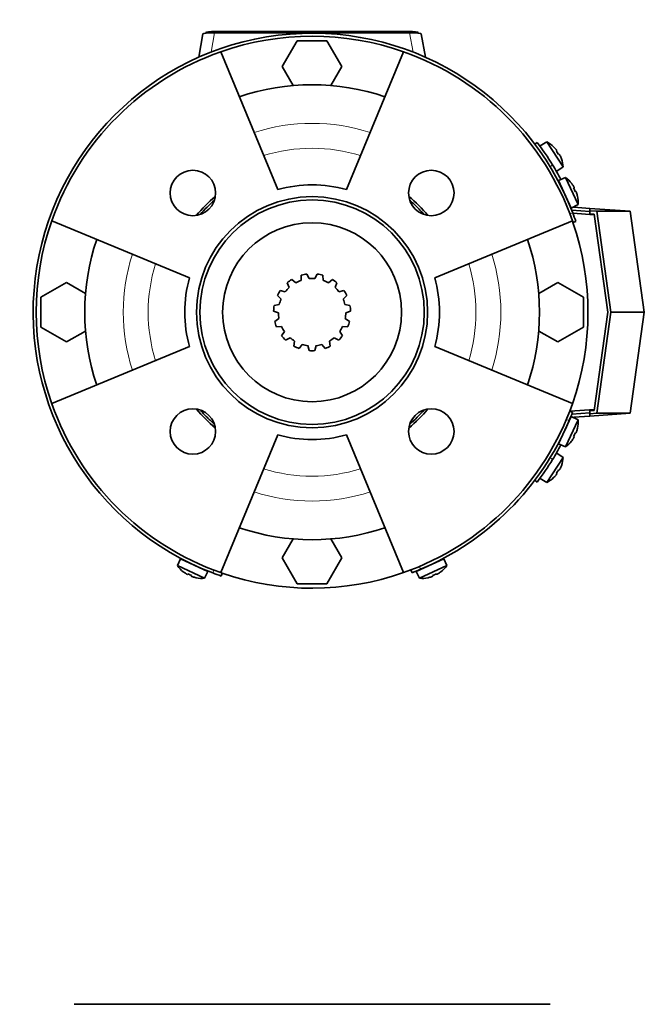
# Model space of a CAD drawing. Header units: millimetres. Extents: x 160 to 756, y -1232 to 1417.
# Tile 16 of 16: x 160 to 366, y 1093 to 1417. Entities that reach past the tile are written whole.
import ezdxf

# ---------------------------------------------------------------- set-up
doc = ezdxf.new("R2010")
doc.units = ezdxf.units.MM
for name, color, linetype in [('LOW_134-5', 7, 'Continuous'), ('M5X8_UNI7687', 7, 'Continuous'), ('VSI134_FILTRO_A', 7, 'Continuous'), ('VSI134_FILTRO_B', 7, 'Continuous'), ('VSI134_GIUNTO_8×', 7, 'Continuous'), ('VSI134_SUPPORTO_', 7, 'Continuous'), ('VSI134_TERMINALE', 7, 'Continuous'), ('VSI134_TESTATA', 7, 'Continuous')]:
    doc.layers.add(name, color=color, linetype=linetype)

# ---------------------------------------------------------------- blocks, each defined once
blk = doc.blocks.new('SE')
at = {"layer": 'VSI134_TESTATA', "color": 7, "linetype": 'Continuous', "lineweight": 35}
blk.add_line((334.79, 1092.68), (177.79, 1092.68), dxfattribs=at)
blk = doc.blocks.new('SE1')
at = {"layer": 'LOW_134-5', "color": 7, "linetype": 'Continuous', "lineweight": 35}
for p, q in [((342.32, 1353.48), (349.33, 1352.99)), ((349.33, 1288.76), (341.4, 1288.2))]:
    blk.add_line(p, q, dxfattribs=at)
at = {"layer": 'M5X8_UNI7687', "color": 7, "linetype": 'Continuous', "lineweight": 35}
for p, q in [((333.7, 1377.02), (331.56, 1375.72)), ((339.07, 1368.75), (333.7, 1377.02)), ((335.95, 1375.39), (335.96, 1375.41)), ((337, 1374.14), (336.84, 1374.01)), ((337.78, 1372.95), (337.6, 1372.85)), ((338.49, 1371.47), (338.52, 1371.47)), ((337.01, 1367.33), (339.07, 1368.75)), ((339.85, 1365.28), (337.56, 1364.29)), ((337.56, 1364.29), (341.78, 1355.22)), ((344.02, 1356.34), (339.85, 1365.28)), ((341.85, 1363.35), (341.87, 1363.37)), ((342.72, 1361.96), (342.55, 1361.86)), ((343.32, 1360.68), (343.13, 1360.61)), ((343.83, 1359.12), (343.85, 1359.11)), ((341.78, 1355.22), (344.02, 1356.34)), ((341.78, 1286.52), (337.56, 1277.46)), ((344.02, 1285.4), (341.78, 1286.52)), ((339.85, 1276.47), (344.02, 1285.4)), ((343.83, 1282.63), (343.85, 1282.63)), ((342.72, 1279.78), (342.55, 1279.89)), ((343.32, 1281.07), (343.13, 1281.14)), ((337.56, 1277.46), (339.85, 1276.47)), ((341.87, 1278.38), (341.85, 1278.4)), ((333.7, 1264.73), (339.07, 1273)), ((339.07, 1273), (337.01, 1274.42)), ((338.49, 1270.27), (338.52, 1270.28)), ((335.95, 1266.36), (335.96, 1266.33)), ((337, 1267.61), (336.84, 1267.74)), ((337.78, 1268.8), (337.6, 1268.9)), ((331.56, 1266.03), (333.7, 1264.73)), ((212.88, 1239.61), (211.88, 1237.31)), ((211.88, 1237.31), (220.82, 1233.14)), ((221.94, 1235.38), (212.88, 1239.61)), ((299.7, 1239.61), (290.64, 1235.38)), ((291.76, 1233.14), (300.7, 1237.31)), ((300.7, 1237.31), (299.7, 1239.61)), ((213.81, 1235.31), (213.79, 1235.3)), ((215.2, 1234.44), (215.3, 1234.61)), ((216.49, 1233.84), (216.56, 1234.03)), ((220.82, 1233.14), (221.94, 1235.38)), ((290.64, 1235.38), (291.76, 1233.14)), ((296.09, 1233.84), (296.02, 1234.03)), ((297.38, 1234.44), (297.28, 1234.61)), ((298.77, 1235.31), (298.79, 1235.3)), ((218.05, 1233.34), (218.05, 1233.31)), ((294.53, 1233.31), (294.53, 1233.34))]:
    blk.add_line(p, q, dxfattribs=at)
for centre, radius, start, end in [((329.09, 1368.15), 10, 46.5916, 62.5414), ((332.23, 1373.77), 0.5, 9.1315, 33), ((329.09, 1368.15), 10, 3.4586, 19.4084), ((335.5, 1368.74), 0.5, 33, 56.6899), ((334.05, 1357.13), 10, 38.5916, 54.5414), ((337.95, 1362.26), 0.5, 1.1882, 25), ((340.48, 1356.82), 0.5, 25, 48.8118), ((334.05, 1357.13), 10, 355.4586, 11.4084), ((340.48, 1284.92), 0.5, 311.1882, 335), ((334.05, 1284.61), 10, 348.5916, 4.5414), ((337.95, 1279.49), 0.5, 335, 358.8118), ((334.05, 1284.61), 10, 305.4586, 321.4084), ((335.5, 1273.01), 0.5, 303.3101, 327), ((329.09, 1273.6), 10, 340.5916, 356.5414), ((332.23, 1267.98), 0.5, 327, 349.9069), ((329.09, 1273.6), 10, 297.4586, 313.4084), ((220.03, 1243.11), 10, 215.4586, 231.4084), ((214.9, 1239.21), 0.5, 245, 268.8118), ((297.68, 1239.21), 0.5, 271.1882, 295), ((292.55, 1243.11), 10, 308.5916, 324.5414), ((220.34, 1236.68), 0.5, 221.1882, 245), ((292.24, 1236.68), 0.5, 295, 318.8118), ((220.03, 1243.11), 10, 258.5916, 274.5414), ((292.55, 1243.11), 10, 265.4586, 281.4084)]:
    blk.add_arc(centre, radius, start, end, dxfattribs=at)
for centre, major_axis, ratio, start_param, end_param in [((329.1, 1368.16), (-5.45, 8.39), 0.996195, 4.833518, 4.948078), ((330.94, 1369.35), (5.04, -7.77), 0.811251, 1.49595, 1.645642), ((329.1, 1368.16), (5.45, -8.39), 0.996195, 1.335108, 1.449667), ((334.06, 1357.14), (-4.23, 9.06), 0.996195, 4.833518, 4.948078), ((336.05, 1358.07), (3.91, -8.39), 0.811251, 1.49595, 1.645642), ((334.06, 1357.14), (4.23, -9.06), 0.996195, 1.335108, 1.449667), ((334.06, 1284.61), (4.23, 9.06), 0.996195, 4.833518, 4.948078), ((334.06, 1284.61), (-4.23, -9.06), 0.996195, 1.335108, 1.449667), ((336.05, 1283.68), (-3.91, -8.39), 0.811251, 1.49595, 1.645642), ((329.1, 1273.59), (5.45, 8.39), 0.996195, 4.833518, 4.948078), ((329.1, 1273.59), (-5.45, -8.39), 0.996195, 1.335108, 1.449667), ((330.94, 1272.4), (-5.04, -7.77), 0.811251, 1.49595, 1.645642), ((220.02, 1243.1), (-9.06, 4.23), 0.996195, 1.335108, 1.449667), ((219.1, 1241.11), (-8.39, 3.91), 0.811251, 1.49595, 1.645642), ((220.02, 1243.1), (9.06, -4.23), 0.996195, 4.833518, 4.948078), ((292.56, 1243.1), (-9.06, -4.23), 0.996195, 1.335108, 1.449667), ((293.48, 1241.11), (-8.39, -3.91), 0.811251, 1.49595, 1.645642), ((292.56, 1243.1), (9.06, 4.23), 0.996195, 4.833518, 4.948078)]:
    blk.add_ellipse(centre, major_axis=major_axis, ratio=ratio, start_param=start_param, end_param=end_param, dxfattribs=at)
for points in [[(337, 1374.14), (337.01, 1374.14), (337.01, 1374.14), (337.01, 1374.15), (337, 1374.16), (337, 1374.18), (336.99, 1374.2), (336.98, 1374.22), (336.96, 1374.24), (336.94, 1374.27), (336.92, 1374.3), (336.9, 1374.34), (336.88, 1374.37), (336.85, 1374.41), (336.82, 1374.44), (336.8, 1374.48), (336.77, 1374.51), (336.74, 1374.54), (336.73, 1374.55)], [(338.05, 1372.53), (338.04, 1372.54), (338.03, 1372.57), (338, 1372.62), (337.98, 1372.66), (337.96, 1372.7), (337.94, 1372.73), (337.92, 1372.77), (337.9, 1372.8), (337.88, 1372.84), (337.86, 1372.86), (337.84, 1372.89), (337.83, 1372.91), (337.81, 1372.92), (337.8, 1372.93), (337.79, 1372.94), (337.78, 1372.95), (337.78, 1372.95), (337.78, 1372.95)], [(342.72, 1361.96), (342.73, 1361.96), (342.73, 1361.97), (342.73, 1361.98), (342.73, 1361.99), (342.72, 1362), (342.72, 1362.02), (342.71, 1362.05), (342.7, 1362.08), (342.68, 1362.11), (342.67, 1362.14), (342.65, 1362.18), (342.63, 1362.21), (342.61, 1362.25), (342.59, 1362.29), (342.57, 1362.33), (342.54, 1362.37), (342.52, 1362.4), (342.51, 1362.41)], [(343.54, 1360.22), (343.53, 1360.24), (343.52, 1360.27), (343.5, 1360.32), (343.49, 1360.36), (343.47, 1360.4), (343.46, 1360.44), (343.44, 1360.48), (343.42, 1360.52), (343.41, 1360.55), (343.39, 1360.58), (343.38, 1360.61), (343.37, 1360.63), (343.36, 1360.65), (343.35, 1360.66), (343.34, 1360.67), (343.33, 1360.68), (343.33, 1360.68), (343.32, 1360.68)], [(342.51, 1279.33), (342.52, 1279.35), (342.54, 1279.38), (342.57, 1279.42), (342.59, 1279.46), (342.61, 1279.5), (342.63, 1279.53), (342.65, 1279.57), (342.67, 1279.61), (342.68, 1279.64), (342.7, 1279.67), (342.71, 1279.7), (342.72, 1279.72), (342.72, 1279.74), (342.73, 1279.76), (342.73, 1279.77), (342.73, 1279.78), (342.73, 1279.78), (342.72, 1279.78)], [(343.32, 1281.07), (343.33, 1281.07), (343.33, 1281.07), (343.34, 1281.08), (343.35, 1281.09), (343.36, 1281.1), (343.37, 1281.12), (343.38, 1281.14), (343.39, 1281.16), (343.41, 1281.19), (343.42, 1281.23), (343.44, 1281.27), (343.46, 1281.3), (343.47, 1281.34), (343.49, 1281.39), (343.5, 1281.43), (343.52, 1281.47), (343.53, 1281.51), (343.54, 1281.52)], [(336.73, 1267.19), (336.74, 1267.21), (336.77, 1267.23), (336.8, 1267.27), (336.82, 1267.31), (336.85, 1267.34), (336.88, 1267.38), (336.9, 1267.41), (336.92, 1267.44), (336.94, 1267.47), (336.96, 1267.5), (336.98, 1267.53), (336.99, 1267.55), (337, 1267.57), (337, 1267.58), (337.01, 1267.6), (337.01, 1267.61), (337.01, 1267.61), (337, 1267.61)], [(337.78, 1268.8), (337.78, 1268.8), (337.78, 1268.8), (337.79, 1268.8), (337.8, 1268.81), (337.81, 1268.82), (337.83, 1268.84), (337.84, 1268.86), (337.86, 1268.88), (337.88, 1268.91), (337.9, 1268.94), (337.92, 1268.98), (337.94, 1269.01), (337.96, 1269.05), (337.98, 1269.09), (338, 1269.13), (338.03, 1269.17), (338.04, 1269.2), (338.05, 1269.22)], [(214.75, 1234.65), (214.76, 1234.64), (214.79, 1234.62), (214.84, 1234.6), (214.87, 1234.57), (214.91, 1234.55), (214.95, 1234.53), (214.99, 1234.51), (215.02, 1234.49), (215.06, 1234.48), (215.09, 1234.46), (215.12, 1234.45), (215.14, 1234.44), (215.16, 1234.44), (215.17, 1234.43), (215.19, 1234.43), (215.2, 1234.43), (215.2, 1234.44), (215.2, 1234.44)], [(216.49, 1233.84), (216.49, 1233.84), (216.49, 1233.83), (216.49, 1233.82), (216.5, 1233.82), (216.52, 1233.81), (216.53, 1233.79), (216.55, 1233.78), (216.58, 1233.77), (216.61, 1233.75), (216.65, 1233.74), (216.68, 1233.72), (216.72, 1233.71), (216.76, 1233.69), (216.8, 1233.68), (216.84, 1233.66), (216.89, 1233.64), (216.92, 1233.63), (216.94, 1233.63)], [(295.64, 1233.63), (295.66, 1233.63), (295.69, 1233.64), (295.73, 1233.66), (295.78, 1233.68), (295.82, 1233.69), (295.86, 1233.71), (295.9, 1233.72), (295.93, 1233.74), (295.97, 1233.75), (296, 1233.77), (296.03, 1233.78), (296.05, 1233.79), (296.06, 1233.81), (296.08, 1233.82), (296.09, 1233.82), (296.09, 1233.83), (296.09, 1233.84), (296.09, 1233.84)], [(297.38, 1234.44), (297.38, 1234.44), (297.38, 1234.43), (297.39, 1234.43), (297.41, 1234.43), (297.42, 1234.44), (297.44, 1234.44), (297.46, 1234.45), (297.49, 1234.46), (297.52, 1234.48), (297.56, 1234.49), (297.59, 1234.51), (297.63, 1234.53), (297.67, 1234.55), (297.7, 1234.57), (297.74, 1234.6), (297.79, 1234.62), (297.81, 1234.64), (297.83, 1234.65)]]:
    blk.add_open_spline(points, degree=3, dxfattribs=at)
at = {"layer": 'VSI134_FILTRO_A', "color": 4, "linetype": 'Continuous', "lineweight": 9}
for p, q in [((341.31, 1353.32), (342.25, 1353.65)), ((223.52, 1234.91), (223.84, 1235.85))]:
    blk.add_line(p, q, dxfattribs=at)
at = {"layer": 'VSI134_FILTRO_A', "color": 7, "linetype": 'Continuous', "lineweight": 35}
for p, q in [((342.33, 1350.5), (343.28, 1350.83)), ((226.34, 1233.89), (226.66, 1234.83))]:
    blk.add_line(p, q, dxfattribs=at)
for radius, start, end in [(92, 20.8687, 249.1313), (91, 70.6497, 109.3503), (91, 160.6497, 199.3503), (91, 19, 19.3646), (92, 19, 20.8687), (92, 249.1313, 251), (91, 250.6665, 251)]:
    blk.add_arc((256.29, 1320.87), radius, start, end, dxfattribs=at)
at = {"layer": 'VSI134_FILTRO_B', "color": 7, "linetype": 'Continuous', "lineweight": 35}
for p, q in [((342.18, 1287.9), (341.25, 1288.26)), ((288.9, 1235.92), (289.26, 1234.98))]:
    blk.add_line(p, q, dxfattribs=at)
at = {"layer": 'VSI134_FILTRO_B', "color": 4, "linetype": 'Continuous', "lineweight": 9}
for p, q in [((341.06, 1285.12), (340.12, 1285.48)), ((291.68, 1237.04), (292.04, 1236.1))]:
    blk.add_line(p, q, dxfattribs=at)
at = {"layer": 'VSI134_FILTRO_B', "color": 7, "linetype": 'Continuous', "lineweight": 35}
for start, end in [(337.1313, 339), (292.8687, 337.1313), (291, 292.8687)]:
    blk.add_arc((256.29, 1320.87), 92, start, end, dxfattribs=at)
at = {"layer": 'VSI134_GIUNTO_8×', "color": 7, "linetype": 'Continuous', "lineweight": 35}
for p, q in [((250.93, 1330.61), (249.61, 1331.68)), ((252.73, 1333.06), (252.64, 1331.37)), ((255.35, 1331.95), (254.58, 1333.46)), ((258, 1333.46), (257.23, 1331.95)), ((259.94, 1331.37), (259.85, 1333.06)), ((262.97, 1331.68), (261.65, 1330.61)), ((247.43, 1327.59), (245.79, 1328.02)), ((248.08, 1330.56), (248.69, 1328.98)), ((263.89, 1328.98), (264.5, 1330.56)), ((266.78, 1328.02), (265.15, 1327.59)), ((244.85, 1326.39), (246.05, 1325.19)), ((266.53, 1325.19), (267.73, 1326.39)), ((245.47, 1323.4), (243.79, 1323.14)), ((268.79, 1323.14), (267.11, 1323.4)), ((243.6, 1321.26), (245.18, 1320.65)), ((245.37, 1318.78), (243.95, 1317.86)), ((268.63, 1317.86), (267.21, 1318.78)), ((267.4, 1320.65), (268.98, 1321.26)), ((244.54, 1316.06), (246.23, 1316.15)), ((266.35, 1316.15), (268.04, 1316.06)), ((247.17, 1314.52), (246.25, 1313.1)), ((247.51, 1311.7), (249.02, 1312.47)), ((263.56, 1312.47), (265.07, 1311.7)), ((266.33, 1313.1), (265.41, 1314.52)), ((250.54, 1311.36), (250.27, 1309.69)), ((252, 1308.92), (253.07, 1310.24)), ((254.91, 1309.85), (255.34, 1308.21)), ((257.24, 1308.21), (257.67, 1309.85)), ((259.51, 1310.24), (260.58, 1308.92)), ((262.3, 1309.69), (262.04, 1311.36))]:
    blk.add_line(p, q, dxfattribs=at)
blk.add_circle((256.29, 1320.87), 29.5, dxfattribs=at)
for radius, start, end in [(12.7, 121.7298, 130.2702), (11.12, 109.1532, 118.8468), (12.7, 97.7298, 106.2702), (11.12, 85.1532, 94.8468), (12.7, 73.7298, 82.2702), (11.12, 61.1532, 70.8468), (12.7, 49.7298, 58.2702), (12.7, 145.7298, 154.2702), (11.12, 133.1532, 142.8468), (11.12, 37.1532, 46.8468), (12.7, 25.7298, 34.2702), (11.12, 157.1532, 166.8468), (11.12, 13.1532, 22.8468), (12.7, 169.7298, 178.2702), (12.7, 1.7298, 10.2702), (11.12, 181.1532, 190.8468), (11.12, 349.1532, 358.8468), (12.7, 193.7298, 202.2702), (11.12, 205.1532, 214.8468), (11.12, 325.1532, 334.8468), (12.7, 337.7298, 346.2702), (12.7, 217.7298, 226.2702), (11.12, 229.1532, 238.8468), (11.12, 301.1532, 310.8468), (12.7, 313.7298, 322.2702), (12.7, 241.7298, 250.2702), (11.12, 253.1532, 262.8468), (11.12, 277.1532, 286.8468), (12.7, 289.7298, 298.2702), (12.7, 265.7298, 274.2702)]:
    blk.add_arc((256.29, 1320.87), radius, start, end, dxfattribs=at)
at = {"layer": 'VSI134_SUPPORTO_', "color": 7, "linetype": 'Continuous', "lineweight": 35}
for p, q in [((251.38, 1410.37), (246.47, 1401.87)), ((261.2, 1410.37), (251.38, 1410.37)), ((266.1, 1401.87), (261.2, 1410.37)), ((226.14, 1406.73), (244.95, 1361.31)), ((286.44, 1406.73), (267.63, 1361.31)), ((246.47, 1401.87), (250.09, 1395.62)), ((262.49, 1395.62), (266.1, 1401.87)), ((170.43, 1351.03), (215.85, 1332.21)), ((342.15, 1351.03), (296.73, 1332.21)), ((175.29, 1330.69), (166.79, 1325.78)), ((181.55, 1327.08), (175.29, 1330.69)), ((337.29, 1330.69), (331.03, 1327.08)), ((345.79, 1325.78), (337.29, 1330.69)), ((166.79, 1325.78), (166.79, 1315.97)), ((345.79, 1315.97), (345.79, 1325.78)), ((166.79, 1315.97), (175.29, 1311.06)), ((337.29, 1311.06), (345.79, 1315.97)), ((175.29, 1311.06), (181.55, 1314.67)), ((331.03, 1314.67), (337.29, 1311.06)), ((170.43, 1290.72), (215.85, 1309.53)), ((342.15, 1290.72), (296.73, 1309.53)), ((226.14, 1235.01), (244.95, 1280.43)), ((286.44, 1235.01), (267.63, 1280.43)), ((250.09, 1246.13), (246.47, 1239.87)), ((266.1, 1239.87), (262.49, 1246.13)), ((246.47, 1239.87), (251.38, 1231.37)), ((261.2, 1231.37), (266.1, 1239.87)), ((251.38, 1231.37), (261.2, 1231.37))]:
    blk.add_line(p, q, dxfattribs=at)
for centre, radius in [((216.97, 1360.19), 7.5), ((295.6, 1360.19), 7.5), ((256.29, 1320.87), 38.1), ((256.29, 1320.87), 37), ((216.97, 1281.56), 7.5), ((295.6, 1281.56), 7.5)]:
    blk.add_circle(centre, radius, dxfattribs=at)
for radius, start, end in [(91, 109.3503, 160.6497), (91, 19.3503, 70.6497), (75, 71.3226, 108.6774), (42, 74.3371, 105.6629), (49.76, 129.8749, 140.1251), (49, 131.0889, 138.9111), (49.76, 39.8749, 50.1251), (91, 340.6497, 19), (75, 161.3226, 198.6774), (75, 341.3226, 18.6774), (42, 164.3371, 195.6629), (42, 344.3371, 15.6629), (91, 199.3503, 250.6497), (49.76, 219.8749, 230.1251), (91, 289.3503, 340.6497), (49.76, 309.8749, 320.1251), (49, 311.0889, 318.9111), (42, 254.3371, 285.6629), (75, 251.3226, 288.6774), (91, 251, 289.3503)]:
    blk.add_arc((256.29, 1320.87), radius, start, end, dxfattribs=at)
at = {"layer": 'VSI134_SUPPORTO_', "color": 4, "linetype": 'Continuous', "lineweight": 9}
for radius, start, end in [(62.27, 72.1054, 107.8946), (54.06, 72.8071, 107.1929), (62.27, 162.1054, 197.8946), (62.27, 342.1054, 17.8946), (54.06, 162.8071, 197.1929), (54.06, 342.8071, 17.1929), (54.06, 252.8071, 287.1929), (62.27, 252.1054, 287.8946)]:
    blk.add_arc((256.29, 1320.87), radius, start, end, dxfattribs=at)
at = {"layer": 'VSI134_SUPPORTO_', "color": 7, "linetype": 'Continuous', "lineweight": 35}
for points, knots in [([(293.11, 1353.21), (292.99, 1353.34), (292.73, 1353.63), (292.32, 1354.09), (291.86, 1354.57), (291.41, 1355.05), (290.77, 1355.69), (289.96, 1356.48), (289.16, 1357.22), (288.69, 1357.63), (288.57, 1357.74)], [0.4175395, 0.4175395, 0.4175395, 0.4175395, 0.4310399, 0.4482815, 0.4655231, 0.4827647, 0.5000063, 0.5357201, 0.571434, 0.5842535, 0.5842535, 0.5842535, 0.5842535]), ([(219.53, 1288.48), (219.62, 1288.37), (219.87, 1288.1), (220.26, 1287.66), (220.71, 1287.18), (221.17, 1286.7), (221.81, 1286.06), (222.62, 1285.26), (223.4, 1284.55), (223.85, 1284.15), (223.96, 1284.05)], [0.4196811, 0.4196811, 0.4196811, 0.4196811, 0.4310399, 0.4482815, 0.4655231, 0.4827647, 0.5000063, 0.5357201, 0.571434, 0.5825739, 0.5825739, 0.5825739, 0.5825739])]:
    blk.add_open_spline(points, degree=3, knots=knots, dxfattribs=at)
at = {"layer": 'VSI134_TERMINALE', "color": 7, "linetype": 'Continuous', "lineweight": 35}
for p, q in [((330.54, 1376.87), (329.74, 1376.27)), ((341.92, 1354.51), (347.85, 1354.1)), ((342.62, 1355.46), (347.85, 1355.1)), ((347.85, 1354.33), (347.85, 1355.1)), ((347.85, 1355.1), (361.19, 1354.17)), ((347.85, 1354.33), (347.85, 1353.33)), ((347.85, 1354.33), (350.18, 1354.17)), ((354.86, 1320.87), (350.18, 1354.17)), ((350.18, 1354.17), (361.19, 1354.17)), ((361.19, 1354.17), (365.87, 1320.87)), ((349.3, 1353.22), (347.85, 1353.33)), ((349.3, 1353.22), (353.85, 1320.87)), ((353.85, 1320.87), (349.3, 1288.52)), ((350.18, 1287.58), (354.86, 1320.87)), ((354.86, 1320.87), (365.87, 1320.87)), ((361.19, 1287.58), (365.87, 1320.87)), ((341.92, 1287.24), (347.85, 1287.65)), ((342.62, 1286.28), (347.85, 1286.65)), ((347.85, 1288.42), (349.3, 1288.52)), ((347.85, 1288.42), (347.85, 1287.42)), ((347.85, 1286.65), (361.19, 1287.58)), ((347.85, 1287.42), (350.18, 1287.58)), ((347.85, 1287.42), (347.85, 1286.65)), ((350.18, 1287.58), (361.19, 1287.58)), ((329.74, 1265.48), (330.54, 1264.87))]:
    blk.add_line(p, q, dxfattribs=at)
at = {"layer": 'VSI134_TERMINALE', "color": 4, "linetype": 'Continuous', "lineweight": 9}
for p, q in [((335.61, 1369.43), (334.81, 1368.82)), ((334.81, 1272.93), (335.61, 1272.32))]:
    blk.add_line(p, q, dxfattribs=at)
at = {"layer": 'VSI134_TERMINALE', "color": 7, "linetype": 'Continuous', "lineweight": 35}
for start, end in [(31.4706, 37.0241), (28.067, 31.4706), (21.8355, 21.933), (338.067, 338.1645), (328.5294, 331.933), (322.9759, 328.5294)]:
    blk.add_arc((256.29, 1320.87), 93, start, end, dxfattribs=at)
at = {"layer": 'VSI134_TESTATA', "color": 7, "linetype": 'Continuous', "lineweight": 35}
for p, q in [((220.29, 1412.64), (218.88, 1404.92)), ((221.29, 1413.13), (221.29, 1412.87)), ((288.47, 1412.98), (224.11, 1412.98)), ((224.29, 1413.39), (288.29, 1413.39)), ((291.29, 1413.13), (291.29, 1412.87)), ((293.7, 1404.92), (292.29, 1412.64))]:
    blk.add_line(p, q, dxfattribs=at)
at = {"layer": 'VSI134_TESTATA', "color": 4, "linetype": 'Continuous', "lineweight": 9}
for p, q in [((222.95, 1406.62), (224.11, 1412.98)), ((224.29, 1413.39), (224.29, 1412.98)), ((288.29, 1413.39), (288.29, 1412.98)), ((288.47, 1412.98), (289.63, 1406.62))]:
    blk.add_line(p, q, dxfattribs=at)
at = {"layer": 'VSI134_TESTATA', "color": 7, "linetype": 'Continuous', "lineweight": 35}
for centre, major_axis, ratio, start_param, end_param in [((224.35, 1412.61), (4.06, -0.02), 0.091176, 1.630723, 3.142091), ((224.29, 1413.13), (-3, 0), 0.087156, 4.712389, 6.283185), ((288.29, 1413.13), (-3, 0), 0.087156, 3.141593, 4.712389), ((288.23, 1412.61), (-4.06, -0.02), 0.091176, 3.141095, 4.652463)]:
    blk.add_ellipse(centre, major_axis=major_axis, ratio=ratio, start_param=start_param, end_param=end_param, dxfattribs=at)

msp = doc.modelspace()

# ---------------------------------------------------------------- block references
for name in ['SE1', 'SE']:
    msp.add_blockref(name, (0, 0))

doc.saveas('drawing.dxf')
